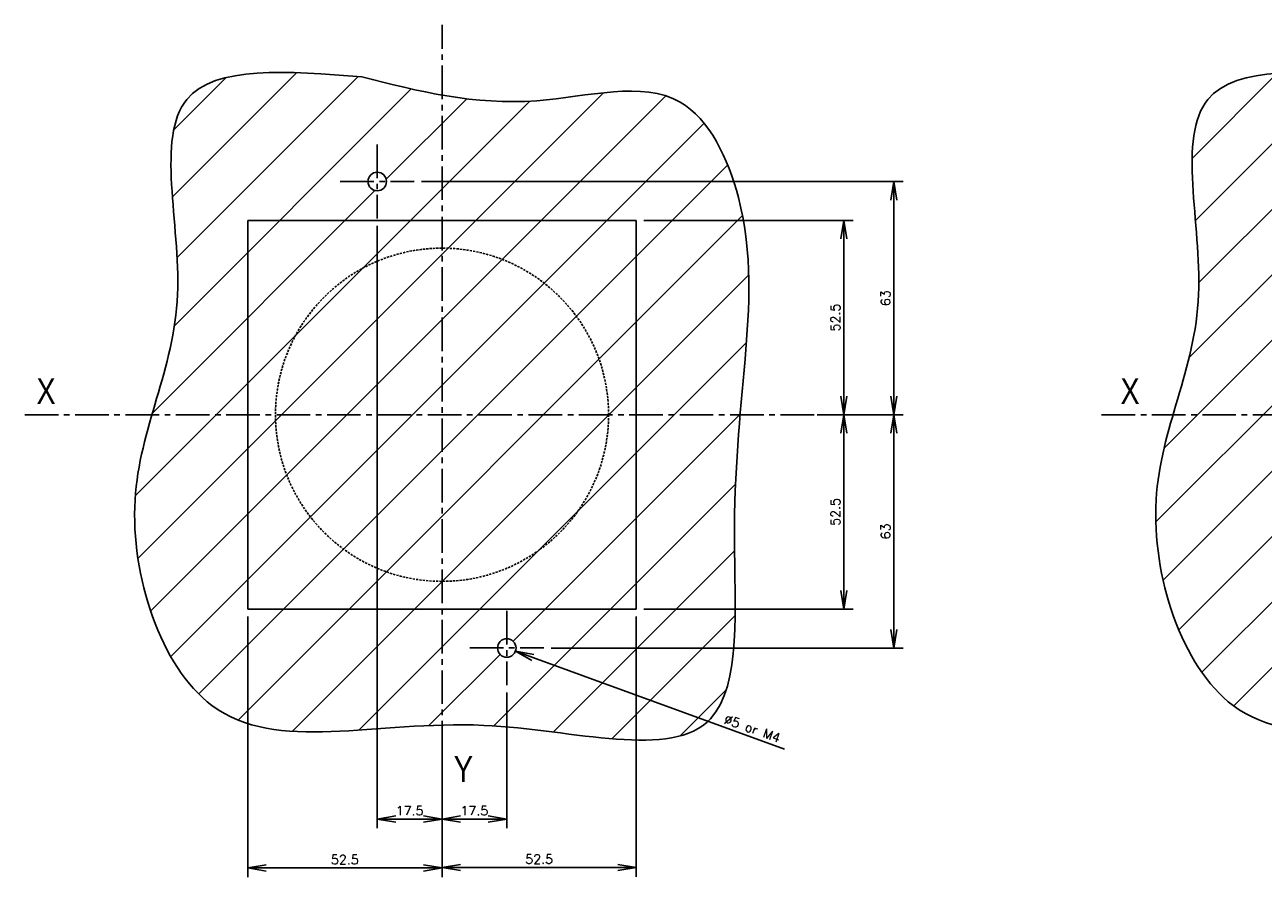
# Model space of a CAD drawing. Extents: x -741 to 1164, y -3289 to 616.
# Tile 62 of 65: x 342 to 676, y -120 to 110. Entities that reach past the tile are written whole.
import ezdxf

# ---------------------------------------------------------------- set-up
doc = ezdxf.new("R2010")
doc.units = 0
doc.header["$LTSCALE"] = 1.21
doc.header["$MEASUREMENT"] = 0
for name, pattern in [('AXES2', [1.125, 0.75, -0.125, 0.125, -0.125]), ('CACHE', [0.375, 0.25, -0.125]), ('DASHED', [0.75, 0.5, -0.25])]:
    doc.linetypes.add(name, pattern=pattern)
doc.layers.get('0').update_dxf_attribs({"linetype": 'CONTINUOUS'})
doc.layers.get('Defpoints').update_dxf_attribs({"linetype": 'CONTINUOUS'})
for name, color, linetype in [('AXE', 80, 'AXES2'), ('COTATION1', 50, 'CONTINUOUS'), ('HACHURES1', 130, 'CONTINUOUS'), ('POINTILLE_MOYEN', 141, 'CACHE')]:
    doc.layers.add(name, color=color, linetype=linetype)
doc.styles.add('ROMANS', font='romans.shx')
doc.styles.get("Standard").update_dxf_attribs({"font": 'txt', "width": 0.8})
doc.dimstyles.new('SC_DEFAUT', dxfattribs={"dimscale": 0, "dimtxt": 2.5, "dimasz": 5, "dimexe": 2.5, "dimexo": 2, "dimgap": 1, "dimtad": 1, "dimdec": 4, "dimzin": 12, "dimdsep": 46, "dimtxsty": 'ROMANS', "dimblk1": 'OPEN', "dimblk2": 'OPEN', "dimsah": 1, "dimcen": 0, "dimadec": 0, "dimazin": 0, "dimtfac": 1, "dimtdec": 4, "dimtofl": 0, "dimtmove": 0, "dimatfit": 3, "dimldrblk": 'OPEN', "dimfxl": 0, "dimtolj": 1, "dimtzin": 12, "dimarcsym": 0})

# ---------------------------------------------------------------- blocks, each defined once
blk = doc.blocks.new('_OPEN')
at = {"color": 0, "linetype": 'ByBlock'}
for p, q in [((-1, 0.167), (0, 0)), ((0, 0), (-1, -0.167)), ((0, 0), (-1, 0))]:
    blk.add_line(p, q, dxfattribs=at)
blk = doc.blocks.new('*D87')
at = {"layer": 'COTATION1', "color": 0, "lineweight": -2}
for p, q in [((471.97, -70.45), (471.97, -107.14)), ((454.47, -87.08), (454.47, -107.14)), ((459.47, -104.64), (466.97, -104.64))]:
    blk.add_line(p, q, dxfattribs=at)
at = {"layer": 'Defpoints', "color": 0}
for p in [(471.97, -68.45), (454.47, -85.08), (471.97, -104.64)]:
    blk.add_point(p, dxfattribs=at)
at = {"layer": 'COTATION1', "color": 0, "lineweight": -2, "xscale": 5, "yscale": 5, "zscale": 5, "rotation": 180}
blk.add_blockref('_OPEN', (454.47, -104.64), dxfattribs=at)
at = {"layer": 'COTATION1', "color": 0, "lineweight": -2, "xscale": 5, "yscale": 5, "zscale": 5}
blk.add_blockref('_OPEN', (471.97, -104.64), dxfattribs=at)
at = {"layer": 'COTATION1', "color": 0, "insert": (463.22, -102.39), "char_height": 2.5, "attachment_point": 5, "style": 'ROMANS'}
blk.add_mtext('\\A1;17.5', dxfattribs=at)
blk = doc.blocks.new('*D85')
at = {"layer": 'COTATION1', "color": 0, "lineweight": -2}
for p, q in [((506.97, -49.95), (506.97, -120.22)), ((454.47, -87.08), (454.47, -120.22)), ((459.47, -117.72), (501.97, -117.72))]:
    blk.add_line(p, q, dxfattribs=at)
at = {"layer": 'Defpoints', "color": 0}
for p in [(506.97, -47.95), (454.47, -85.08), (506.97, -117.72)]:
    blk.add_point(p, dxfattribs=at)
at = {"layer": 'COTATION1', "color": 0, "lineweight": -2, "xscale": 5, "yscale": 5, "zscale": 5, "rotation": 180}
blk.add_blockref('_OPEN', (454.47, -117.72), dxfattribs=at)
at = {"layer": 'COTATION1', "color": 0, "lineweight": -2, "xscale": 5, "yscale": 5, "zscale": 5}
blk.add_blockref('_OPEN', (506.97, -117.72), dxfattribs=at)
at = {"layer": 'COTATION1', "color": 0, "insert": (480.72, -115.47), "char_height": 2.5, "attachment_point": 5, "style": 'ROMANS'}
blk.add_mtext('\\A1;52.5', dxfattribs=at)
blk = doc.blocks.new('*D86')
at = {"layer": 'COTATION1', "color": 0, "lineweight": -2}
for p, q in [((436.97, 55.55), (436.97, -107.14)), ((454.47, -102.79), (454.47, -107.14)), ((441.97, -104.64), (449.47, -104.64))]:
    blk.add_line(p, q, dxfattribs=at)
at = {"layer": 'Defpoints', "color": 0}
for p in [(436.97, 57.55), (454.47, -100.79), (454.47, -104.64)]:
    blk.add_point(p, dxfattribs=at)
at = {"layer": 'COTATION1', "color": 0, "lineweight": -2, "xscale": 5, "yscale": 5, "zscale": 5, "rotation": 180}
blk.add_blockref('_OPEN', (436.97, -104.64), dxfattribs=at)
at = {"layer": 'COTATION1', "color": 0, "lineweight": -2, "xscale": 5, "yscale": 5, "zscale": 5}
blk.add_blockref('_OPEN', (454.47, -104.64), dxfattribs=at)
at = {"layer": 'COTATION1', "color": 0, "insert": (445.72, -102.39), "char_height": 2.5, "attachment_point": 5, "style": 'ROMANS'}
blk.add_mtext('\\A1;17.5', dxfattribs=at)
blk = doc.blocks.new('*D88')
at = {"layer": 'COTATION1', "color": 0, "lineweight": -2}
for p, q in [((508.97, 57.05), (565.53, 57.05)), ((563.03, 52.05), (563.03, 9.55)), ((555.84, 4.55), (565.53, 4.55))]:
    blk.add_line(p, q, dxfattribs=at)
at = {"layer": 'Defpoints', "color": 0}
for p in [(506.97, 57.05), (553.84, 4.55), (563.03, 4.55)]:
    blk.add_point(p, dxfattribs=at)
at = {"layer": 'COTATION1', "color": 0, "lineweight": -2, "xscale": 5, "yscale": 5, "zscale": 5}
for p, rotation in [((563.03, 57.05), 90), ((563.03, 4.55), 270)]:
    blk.add_blockref('_OPEN', p, dxfattribs=dict(at, rotation=rotation))
at = {"layer": 'COTATION1', "color": 0, "insert": (560.78, 30.8), "char_height": 2.5, "attachment_point": 5, "rotation": 90, "style": 'ROMANS'}
blk.add_mtext('\\A1;52.5', dxfattribs=at)
blk = doc.blocks.new('*D84')
at = {"layer": 'COTATION1', "color": 0, "lineweight": -2}
blk.add_line((546.99, -85.78), (479.02, -61.02), dxfattribs=at)
at = {"layer": 'Defpoints', "color": 0}
for p in [(469.62, -57.59), (474.32, -59.3)]:
    blk.add_point(p, dxfattribs=at)
at = {"layer": 'COTATION1', "color": 0, "lineweight": -2, "xscale": 5, "yscale": 5, "zscale": 5, "rotation": 159.9847678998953}
blk.add_blockref('_OPEN', (474.32, -59.3), dxfattribs=at)
at = {"layer": 'COTATION1', "color": 0, "insert": (538.32, -80.22), "char_height": 2.5, "attachment_point": 5, "rotation": 339.9848, "style": 'ROMANS'}
blk.add_mtext('\\A1;∅5 or M4', dxfattribs=at)
blk = doc.blocks.new('*D134')
at = {"layer": 'COTATION1', "color": 0, "lineweight": -2}
for p, q in [((555.84, 4.55), (579.06, 4.55)), ((576.56, -53.45), (576.56, -0.45)), ((483.97, -58.45), (579.06, -58.45))]:
    blk.add_line(p, q, dxfattribs=at)
at = {"layer": 'Defpoints', "color": 0}
for p in [(553.84, 4.55), (576.56, 4.55), (481.97, -58.45)]:
    blk.add_point(p, dxfattribs=at)
at = {"layer": 'COTATION1', "color": 0, "lineweight": -2, "xscale": 5, "yscale": 5, "zscale": 5}
for p, rotation in [((576.56, 4.55), 90), ((576.56, -58.45), 270)]:
    blk.add_blockref('_OPEN', p, dxfattribs=dict(at, rotation=rotation))
at = {"layer": 'COTATION1', "color": 0, "insert": (574.31, -26.95), "char_height": 2.5, "attachment_point": 5, "rotation": 90, "style": 'ROMANS'}
blk.add_mtext('\\A1;63', dxfattribs=at)
blk = doc.blocks.new('*D135')
at = {"layer": 'COTATION1', "color": 0, "lineweight": -2}
for p, q in [((448.97, 67.55), (579.06, 67.55)), ((576.56, 62.55), (576.56, 9.55)), ((555.84, 4.55), (579.06, 4.55))]:
    blk.add_line(p, q, dxfattribs=at)
at = {"layer": 'Defpoints', "color": 0}
for p in [(446.97, 67.55), (553.84, 4.55), (576.56, 4.55)]:
    blk.add_point(p, dxfattribs=at)
at = {"layer": 'COTATION1', "color": 0, "lineweight": -2, "xscale": 5, "yscale": 5, "zscale": 5}
for p, rotation in [((576.56, 67.55), 90), ((576.56, 4.55), 270)]:
    blk.add_blockref('_OPEN', p, dxfattribs=dict(at, rotation=rotation))
at = {"layer": 'COTATION1', "color": 0, "insert": (574.31, 36.05), "char_height": 2.5, "attachment_point": 5, "rotation": 90, "style": 'ROMANS'}
blk.add_mtext('\\A1;63', dxfattribs=at)
blk = doc.blocks.new('*D136')
at = {"layer": 'COTATION1', "color": 0, "lineweight": -2}
for p, q in [((555.84, 4.55), (565.53, 4.55)), ((563.03, -42.95), (563.03, -0.45)), ((508.97, -47.95), (565.53, -47.95))]:
    blk.add_line(p, q, dxfattribs=at)
at = {"layer": 'Defpoints', "color": 0}
for p in [(553.84, 4.55), (563.03, 4.55), (506.97, -47.95)]:
    blk.add_point(p, dxfattribs=at)
at = {"layer": 'COTATION1', "color": 0, "lineweight": -2, "xscale": 5, "yscale": 5, "zscale": 5}
for p, rotation in [((563.03, 4.55), 90), ((563.03, -47.95), 270)]:
    blk.add_blockref('_OPEN', p, dxfattribs=dict(at, rotation=rotation))
at = {"layer": 'COTATION1', "color": 0, "insert": (560.78, -21.7), "char_height": 2.5, "attachment_point": 5, "rotation": 90, "style": 'ROMANS'}
blk.add_mtext('\\A1;52.5', dxfattribs=at)
blk = doc.blocks.new('*D137')
at = {"layer": 'COTATION1', "color": 0, "lineweight": -2}
for p, q in [((401.97, -49.95), (401.97, -120.36)), ((454.47, -87.08), (454.47, -120.36)), ((449.47, -117.86), (406.97, -117.86))]:
    blk.add_line(p, q, dxfattribs=at)
at = {"layer": 'Defpoints', "color": 0}
for p in [(401.97, -47.95), (454.47, -85.08), (401.97, -117.86)]:
    blk.add_point(p, dxfattribs=at)
at = {"layer": 'COTATION1', "color": 0, "lineweight": -2, "xscale": 5, "yscale": 5, "zscale": 5, "rotation": 180}
blk.add_blockref('_OPEN', (401.97, -117.86), dxfattribs=at)
at = {"layer": 'COTATION1', "color": 0, "lineweight": -2, "xscale": 5, "yscale": 5, "zscale": 5}
blk.add_blockref('_OPEN', (454.47, -117.86), dxfattribs=at)
at = {"layer": 'COTATION1', "color": 0, "insert": (428.22, -115.61), "char_height": 2.5, "attachment_point": 5, "style": 'ROMANS'}
blk.add_mtext('\\A1;52.5', dxfattribs=at)

msp = doc.modelspace()

# ---------------------------------------------------------------- hatches: boundary and pattern name
at = {"layer": 'HACHURES1'}
h = msp.add_hatch(dxfattribs=at)
h.set_pattern_fill('ANSI31', color=256, scale=100, style=0)
edge = h.paths.add_edge_path()
edge.add_spline(control_points=[(432.8021, 95.82523), (412.93974, 97.39215), (371.11848, 100.69138), (390.95954, 31.00301), (362.74301, -15.20168), (388.22142, -94.18309), (458.5687, -70.52268), (537.70757, -95.37818), (531.75041, -25.90539), (536.47777, 17.42736), (539.18292, 58.11329), (520.21202, 98.27647), (475.50968, 84.96794), (447.99665, 91.96241), (432.8021, 95.82523)], knot_values=[0, 0, 0, 0, 47.683933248, 100.401087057, 157.09562461, 216.380112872, 290.024605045, 351.317344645, 400.459457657, 448.903217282, 492.642026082, 522.869763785, 561.566088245, 609.297091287, 609.297091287, 609.297091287, 609.297091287], degree=3, periodic=0)
h.paths.add_polyline_path([(506.9721, -47.94815), (401.9721, -47.94815), (401.9721, 57.05185), (506.9721, 57.05185)], flags=0)
h.paths.add_polyline_path([(474.4721, -58.44815, -1), (469.4721, -58.44815, -1)], flags=16)
h.paths.add_polyline_path([(434.4721, 67.55185, -1), (439.4721, 67.55185, -1)], flags=16)
h.paths.add_polyline_path([(506.9721, 57.05185), (401.9721, 57.05185), (401.9721, -47.94815), (506.9721, -47.94815)], flags=16)
h = msp.add_hatch(dxfattribs=at)
h.set_pattern_fill('ANSI31', color=256, scale=100, style=0)
edge = h.paths.add_edge_path()
edge.add_spline(control_points=[(708.70457, 95.82523), (688.84221, 97.39215), (647.02095, 100.69138), (666.862, 31.00301), (638.64548, -15.20168), (664.12389, -94.18309), (734.47116, -70.52268), (813.61003, -95.37818), (807.65287, -25.90539), (812.38023, 17.42736), (815.08539, 58.11329), (796.11449, 98.27647), (751.41215, 84.96794), (723.89912, 91.96241), (708.70457, 95.82523)], knot_values=[0, 0, 0, 0, 47.683933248, 100.401087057, 157.09562461, 216.380112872, 290.024605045, 351.317344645, 400.459457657, 448.903217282, 492.642026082, 522.869763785, 561.566088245, 609.297091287, 609.297091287, 609.297091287, 609.297091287], degree=3, periodic=0)
h.paths.add_polyline_path([(775.37457, 4.55185, -1), (685.37457, 4.55185, -1)], flags=16)
h.paths.add_polyline_path([(685.37457, 43.55185, -1), (697.37457, 43.55185, -1)], flags=16)
h.paths.add_polyline_path([(697.37457, -34.44815, -1), (685.37457, -34.44815, -1)], flags=16)
h.paths.add_polyline_path([(763.37457, 43.55185, -1), (775.37457, 43.55185, -1)], flags=16)
h.paths.add_polyline_path([(775.37457, -34.44815, -1), (763.37457, -34.44815, -1)], flags=16)

# ---------------------------------------------------------------- linework, layer by layer
for p, q in [((401.9721, 57.05185), (506.9721, 57.05185)), ((401.9721, -47.94815), (401.9721, 57.05185)), ((506.9721, -47.94815), (506.9721, 57.05185)), ((401.9721, -47.94815), (506.9721, -47.94815))]:
    msp.add_line(p, q)
for centre in [(436.9721, 67.55185), (471.9721, -58.44815)]:
    msp.add_circle(centre, 2.5)
for points in [[(432.8021, 95.82523), (385.50861, 89.7356), (383.00062, 37.07814), (371.53554, -18.44503), (392.31601, -73.9682), (465.76422, -79.34141), (527.03079, -77.55034), (533.4799, -28.83324), (536.34617, 19.52565), (534.55475, 63.22776), (518.79025, 89.01917), (480.09559, 89.37738), (432.8021, 95.82523)], [(708.70457, 95.82523), (661.41108, 89.7356), (658.90309, 37.07814), (647.438, -18.44503), (668.21848, -73.9682), (741.66669, -79.34141), (802.93325, -77.55034), (809.38237, -28.83324), (812.24863, 19.52565), (810.45722, 63.22776), (794.69272, 89.01917), (755.99805, 89.37738), (708.70457, 95.82523)]]:
    msp.add_spline(points, degree=3)
at = {"layer": 'AXE', "ltscale": 10}
for p, q in [((454.4721, -100.78517), (454.4721, 109.88886)), ((436.9721, 77.55185), (436.9721, 57.55185)), ((426.9721, 67.55185), (446.9721, 67.55185)), ((341.73318, 4.55185), (567.21102, 4.55185)), ((632.69117, 4.55185), (843.11349, 4.55185)), ((471.9721, -48.44815), (471.9721, -68.44815)), ((461.9721, -58.44815), (481.9721, -58.44815))]:
    msp.add_line(p, q, dxfattribs=at)
at = {"layer": 'POINTILLE_MOYEN', "linetype": 'DASHED'}
msp.add_circle((454.4721, 4.55185), 45, dxfattribs=at)

# ---------------------------------------------------------------- texts
at = {"layer": 'AXE', "ltscale": 10, "char_height": 7, "width": 3.0661, "attachment_point": 1}
for s, insert in [('{\\fArial|b0|i0|c0|p34;X}', (344.87067, 14.41984)), ('{\\fArial|b0|i0|c0|p34;X}', (637.76803, 14.41984)), ('{\\fArial|b0|i0|c0|p34;Y}', (457.64158, -87.62826))]:
    msp.add_mtext(s, dxfattribs=dict(at, insert=insert))

# ---------------------------------------------------------------- dimensions: what is measured, and where the dimension line sits
at = {"layer": 'COTATION1'}
for base, p1, override, picture, middle in [((576.56345, 4.55185), (446.9721, 67.55185), {"dimscale": 1}, '*D135', (574.31345, 36.05185)), ((563.02859, 4.55185), (506.9721, 57.05185), {"dimscale": 1, "dimdec": 1}, '*D88', (560.77859, 30.80185)), ((576.56345, 4.55185), (481.9721, -58.44815), {"dimscale": 1}, '*D134', (574.31345, -26.94815)), ((563.02859, 4.55185), (506.9721, -47.94815), {"dimscale": 1}, '*D136', (560.77859, -21.69815))]:
    dim = msp.add_linear_dim(base=base, p1=p1, p2=(553.84268, 4.55185), angle=90, dimstyle='SC_DEFAUT', override=override, dxfattribs=at)
    dim.commit()
    dim.dimension.update_dxf_attribs({"geometry": picture, "text_midpoint": middle})
for base, p1, p2, override, picture, middle in [((454.4721, -104.64211), (436.9721, 57.55185), (454.4721, -100.78517), {"dimscale": 1, "dimdec": 1}, '*D86', (445.7221, -102.39211)), ((401.9721, -117.86296), (454.4721, -85.08422), (401.9721, -47.94815), {"dimscale": 1}, '*D137', (428.2221, -115.61296)), ((506.9721, -117.72029), (454.4721, -85.08422), (506.9721, -47.94815), {"dimscale": 1, "dimdec": 1}, '*D85', (480.7221, -115.47029)), ((471.9721, -104.64211), (454.4721, -85.08422), (471.9721, -68.44815), {"dimscale": 1, "dimdec": 1}, '*D87', (463.2221, -102.39211))]:
    dim = msp.add_linear_dim(base=base, p1=p1, p2=p2, dimstyle='SC_DEFAUT', override=override, dxfattribs=at)
    dim.commit()
    dim.dimension.update_dxf_attribs({"geometry": picture, "text_midpoint": middle})
dim = msp.add_diameter_dim_2p(p1=(469.6231, -57.59248), p2=(474.3211, -59.30383), text='<> or M4', dimstyle='SC_DEFAUT', override={"dimscale": 1}, dxfattribs=at)
dim.commit()
dim.dimension.update_dxf_attribs({"geometry": '*D84', "text_midpoint": (537.55146, -82.33683), "dimtype": 163})

doc.saveas('drawing.dxf')
